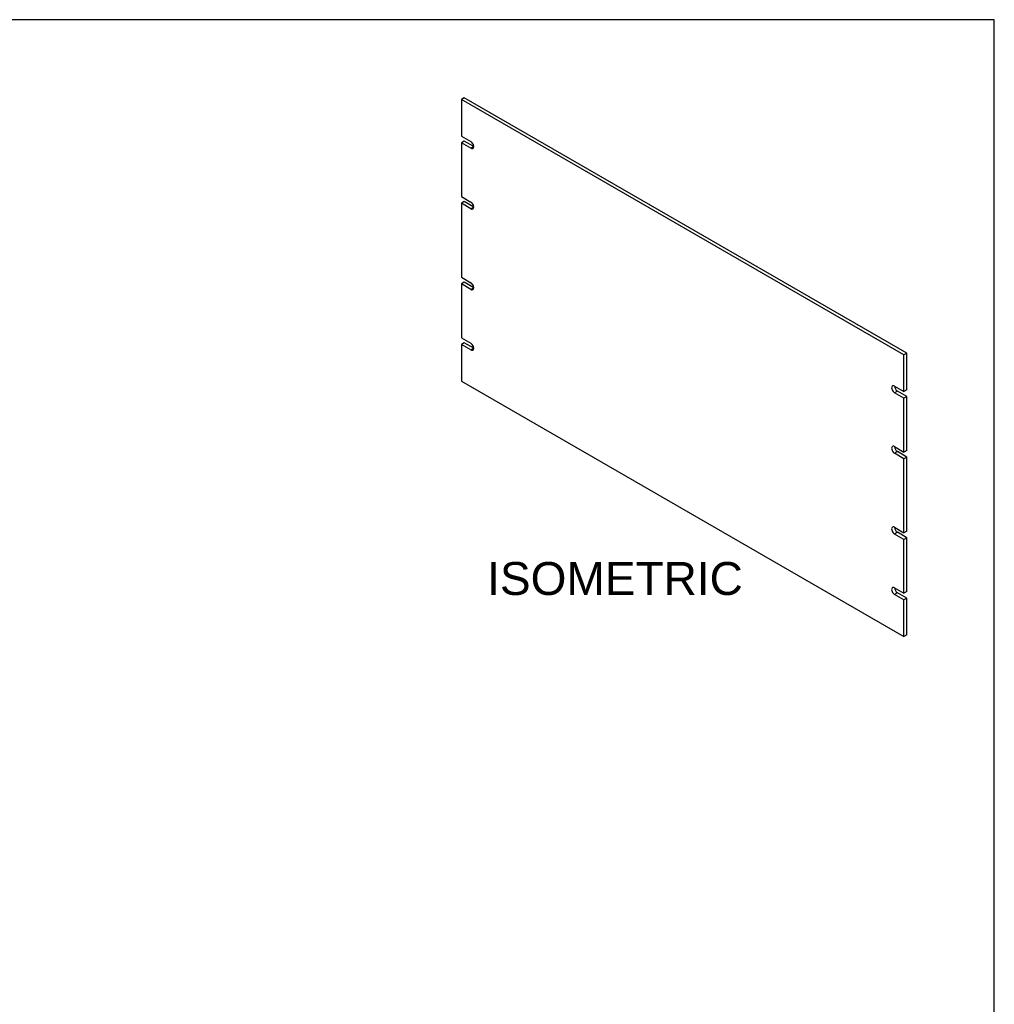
# Model space of a CAD drawing. Header units: inches. Extents: x 0 to 80, y 0 to 59.8.
# Tile 11 of 11: x 50.4 to 80, y 29.9 to 59.8. Entities that reach past the tile are written whole.
import ezdxf
from ezdxf.enums import TextEntityAlignment as Align

# ---------------------------------------------------------------- set-up
doc = ezdxf.new("R2010")
doc.units = ezdxf.units.IN
doc.header["$MEASUREMENT"] = 0
doc.layers.add('COM41831', color=7, linetype='Continuous')
doc.layers.add('Default', color=7, linetype='Continuous')
doc.styles.add('SEACAD_Arial', font='arial.ttf')

# ---------------------------------------------------------------- blocks, each defined once
blk = doc.blocks.new('SE4')
at = {"layer": 'COM41831', "color": 7, "linetype": 'Continuous'}
for p, q in [((63.913, 57.411), (63.824, 57.36)), ((77.348, 49.655), (63.913, 57.411)), ((77.259, 49.604), (63.824, 57.36)), ((63.824, 57.36), (63.824, 56.251)), ((63.824, 56.251), (64.112, 56.085)), ((63.913, 56.098), (63.824, 56.047)), ((63.824, 56.047), (63.824, 54.414)), ((64.112, 55.881), (63.824, 56.047)), ((64.2, 55.932), (63.913, 56.098)), ((64.2, 55.932), (64.112, 55.881)), ((63.824, 54.414), (64.112, 54.248)), ((63.913, 54.261), (63.824, 54.21)), ((63.824, 54.21), (63.824, 51.964)), ((64.112, 54.044), (63.824, 54.21)), ((64.2, 54.095), (63.913, 54.261)), ((64.2, 54.095), (64.112, 54.044)), ((63.824, 51.964), (64.112, 51.798)), ((63.913, 51.811), (63.824, 51.76)), ((63.824, 51.76), (63.824, 50.127)), ((64.112, 51.594), (63.824, 51.76)), ((64.2, 51.645), (63.913, 51.811)), ((64.2, 51.645), (64.112, 51.594)), ((63.824, 50.127), (64.112, 49.961)), ((63.913, 49.974), (63.824, 49.923)), ((63.824, 49.923), (63.824, 48.813)), ((64.112, 49.757), (63.824, 49.923)), ((64.2, 49.808), (63.913, 49.974)), ((64.2, 49.808), (64.112, 49.757)), ((77.348, 49.655), (77.259, 49.604)), ((77.348, 48.545), (77.348, 49.655)), ((77.259, 48.494), (77.259, 49.604)), ((63.824, 48.813), (77.259, 41.057)), ((76.972, 48.66), (77.259, 48.494)), ((77.06, 48.507), (76.972, 48.456)), ((77.259, 48.29), (76.972, 48.456)), ((77.348, 48.341), (77.06, 48.507)), ((77.348, 48.545), (77.259, 48.494)), ((77.348, 48.341), (77.259, 48.29)), ((77.259, 46.657), (77.259, 48.29)), ((77.348, 46.708), (77.348, 48.341)), ((76.972, 46.823), (77.259, 46.657)), ((77.06, 46.67), (76.972, 46.619)), ((77.348, 46.504), (77.06, 46.67)), ((77.348, 46.708), (77.259, 46.657)), ((77.259, 46.453), (76.972, 46.619)), ((77.348, 46.504), (77.259, 46.453)), ((77.259, 44.207), (77.259, 46.453)), ((77.348, 44.259), (77.348, 46.504)), ((76.972, 44.373), (77.259, 44.207)), ((77.348, 44.259), (77.259, 44.207)), ((77.06, 44.22), (76.972, 44.169)), ((77.259, 44.003), (76.972, 44.169)), ((77.348, 44.054), (77.06, 44.22)), ((77.348, 44.054), (77.259, 44.003)), ((77.259, 42.37), (77.259, 44.003)), ((77.348, 42.421), (77.348, 44.054)), ((76.972, 42.536), (77.259, 42.37)), ((77.06, 42.383), (76.972, 42.332)), ((77.259, 42.166), (76.972, 42.332)), ((77.348, 42.217), (77.06, 42.383)), ((77.348, 42.421), (77.259, 42.37)), ((77.348, 42.217), (77.259, 42.166)), ((77.259, 41.057), (77.259, 42.166)), ((77.348, 41.108), (77.348, 42.217)), ((77.348, 41.108), (77.259, 41.057))]:
    blk.add_line(p, q, dxfattribs=at)
for centre, major_axis, start_param in [((64.112, 55.983), (-0.062, 0.108), 2.356194), ((64.112, 54.146), (-0.062, 0.108), 2.356194), ((64.112, 51.696), (-0.062, 0.108), 2.356194), ((64.112, 49.859), (-0.062, 0.108), 2.356194), ((76.972, 48.558), (0.062, -0.108), 2.356194), ((77.06, 48.609), (0.062, -0.108), 3.926991), ((76.972, 46.721), (0.062, -0.108), 2.356194), ((77.06, 46.772), (0.062, -0.108), 3.926991), ((76.972, 44.271), (0.062, -0.108), 2.356194), ((77.06, 44.322), (0.062, -0.108), 3.926991), ((76.972, 42.434), (0.062, -0.108), 2.356194), ((77.06, 42.485), (0.062, -0.108), 3.926991)]:
    blk.add_ellipse(centre, major_axis=major_axis, ratio=0.57735, start_param=start_param, end_param=5.497787, dxfattribs=at)

msp = doc.modelspace()

# ---------------------------------------------------------------- linework, layer by layer
at = {"layer": 'Default', "color": 7, "linetype": 'Continuous'}
for p, q in [((80, 59.783), (0, 59.783)), ((80, 0), (80, 59.783))]:
    msp.add_line(p, q, dxfattribs=at)

# ---------------------------------------------------------------- block references
at = {"layer": 'Default'}
msp.add_blockref('SE4', (0, 0), dxfattribs=at)

# ---------------------------------------------------------------- texts
at = {"layer": 'Default', "color": 7, "linetype": 'Continuous', "style": 'SEACAD_Arial'}
msp.add_text('ISOMETRIC', height=1, dxfattribs=at).set_placement((64.607, 43.319), align=Align.TOP_LEFT)

doc.saveas('drawing.dxf')
